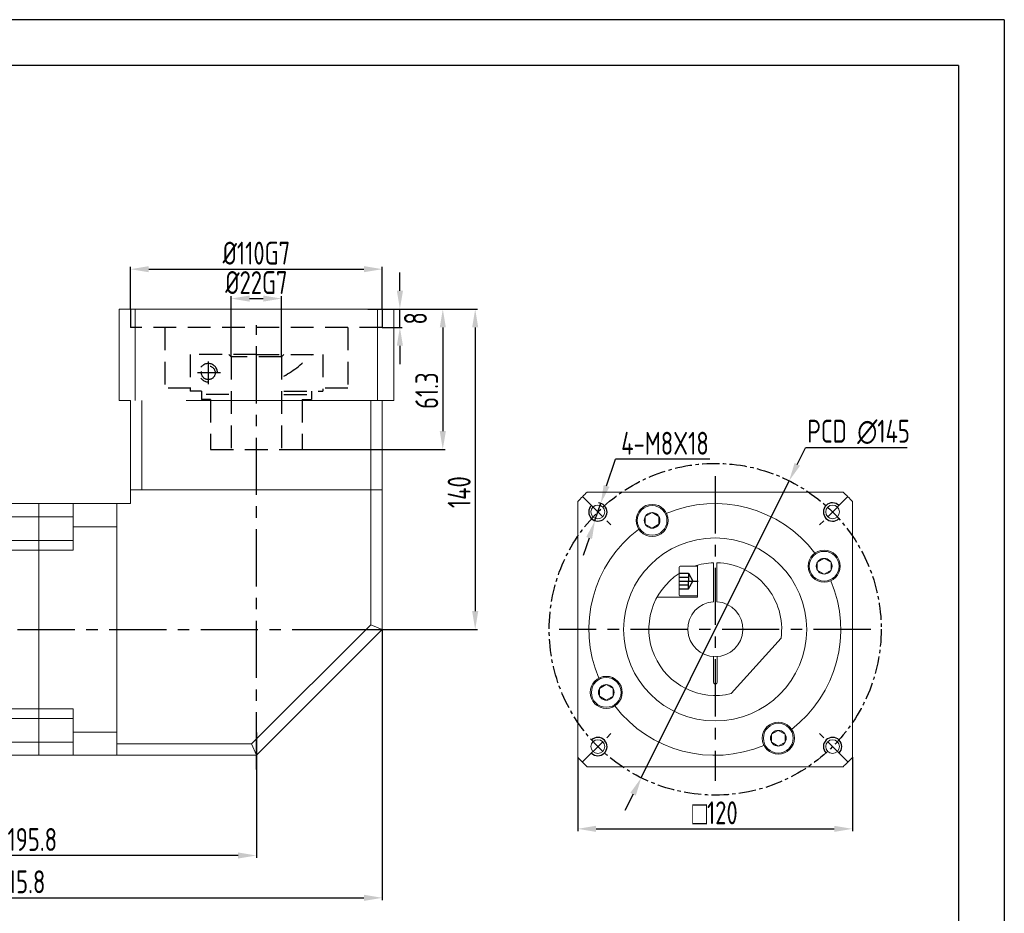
# Model space of a CAD drawing. Header units: millimetres. Extents: x -20 to 820, y -20 to 574.
# Tile 3 of 3: x 390 to 820, y 183 to 574. Entities that reach past the tile are written whole.
import ezdxf

# ---------------------------------------------------------------- set-up
doc = ezdxf.new("R2010")
doc.units = ezdxf.units.MM
doc.header["$LTSCALE"] = 20
doc.linetypes.add('CENTER', pattern=[2, 1.25, -0.25, 0.25, -0.25])
doc.linetypes.add('DASHED', pattern=[0.75, 0.5, -0.25])
doc.layers.get('0').update_dxf_attribs({"lineweight": 20})
doc.layers.add('1轮廓实线层', color=7, linetype='Continuous', lineweight=20)
for name, color, linetype in [('2细线层', 4, 'Continuous'), ('3中心线层', 1, 'CENTER'), ('4虚线层', 6, 'DASHED'), ('7标注层', 4, 'Continuous'), ('图框层', 7, 'Continuous')]:
    doc.layers.add(name, color=color, linetype=linetype)
doc.styles.get("Standard").update_dxf_attribs({"font": 'isocp.shx', "width": 0.8, "bigfont": 'gbcbig.shx'})
doc.styles.add('TH_GBDIM', font='isocp.shx', dxfattribs={"width": 0.8, "bigfont": 'gbcbig.shx'})
doc.dimstyles.new('TH_GBDIM', dxfattribs={"dimscale": 2, "dimtxt": 5, "dimasz": 4, "dimexe": 0.5, "dimexo": 0, "dimgap": 1, "dimtad": 1, "dimtoh": 1, "dimdec": 3, "dimdsep": 46, "dimtxsty": 'TH_GBDIM', "dimcen": 0, "dimclrd": 256, "dimclre": 256, "dimclrt": 256, "dimadec": 3, "dimazin": 2, "dimtfac": 0.714286, "dimtdec": 3, "dimtmove": 0, "dimatfit": 3, "dimfxl": 1, "dimtolj": 1, "dimtzin": 0, "dimlwd": -1, "dimarcsym": 0})
doc.dimstyles.new('TH_GBDIM$0', dxfattribs={"dimscale": 2, "dimtxt": 5, "dimasz": 4, "dimexe": 0.5, "dimexo": 0, "dimgap": 1, "dimtad": 1, "dimtoh": 1, "dimdec": 3, "dimdsep": 46, "dimtxsty": 'TH_GBDIM', "dimcen": 0, "dimclrd": 256, "dimclre": 256, "dimclrt": 256, "dimadec": 3, "dimazin": 2, "dimtfac": 0.714286, "dimtdec": 3, "dimtmove": 0, "dimatfit": 3, "dimfxl": 1, "dimtolj": 1, "dimtzin": 0, "dimlwd": -1, "dimarcsym": 0})

# ---------------------------------------------------------------- blocks, each defined once
blk = doc.blocks.new('FGGH')
for p, q in [((0, 55), (-41.8, 55)), ((-41.8, 55), (-41.8, 52.96)), ((-41.8, 52.96), (-41.8, 49.27)), ((0, 55), (0, -55)), ((0, 49.27), (-41.8, 49.27)), ((-41.8, 49.27), (-41.8, 0)), ((-41.8, 38.95), (-41.8, 37.69)), ((-41.8, 37.69), (-41.8, 34.64)), ((0, 34.64), (-41.8, 34.64)), ((-41.8, 0), (-41.8, -49.27)), ((0, -34.64), (-41.8, -34.64)), ((-41.8, -34.64), (-41.8, -37.69)), ((-41.8, -37.69), (-41.8, -38.95)), ((0, -49.27), (-41.8, -49.27)), ((-41.8, -49.27), (-41.8, -52.96)), ((-41.8, -52.96), (-41.8, -55)), ((0, -55), (-41.8, -55))]:
    blk.add_line(p, q)
for points in [[(0, 38.95), (-41.8, 38.95)], [(-41.8, -38.95), (0, -38.95)]]:
    blk.add_open_spline(points, degree=1)
at = {"layer": '1轮廓实线层'}
for p, q in [((-41.8, 55), (-41.8, 50)), ((-41.8, 55), (-41.8, 50)), ((-41.8, -50), (-41.8, -55)), ((-41.8, -50), (-41.8, -55))]:
    blk.add_line(p, q, dxfattribs=at)
blk = doc.blocks.new('*D22')
at = {"layer": '7标注层', "lineweight": -2}
for p, q in [((493.3, 262.44), (493.3, 207.71)), ((297.5, 233.5), (297.5, 207.71))]:
    blk.add_line(p, q, dxfattribs=at)
at = {"layer": '7标注层'}
blk.add_line((485.3, 208.71), (305.5, 208.71), dxfattribs=at)
for points in [[(305.5, 210.04), (305.5, 207.37), (297.5, 208.71)], [(485.3, 207.37), (485.3, 210.04), (493.3, 208.71)]]:
    blk.add_solid(points, dxfattribs=at)
at = {"layer": 'Defpoints', "color": 0}
for p in [(493.3, 262.44), (297.5, 233.5), (297.5, 208.71)]:
    blk.add_point(p, dxfattribs=at)
at = {"layer": '7标注层', "insert": (395.4, 215.71), "char_height": 10, "attachment_point": 5, "rotation": 360, "style": 'TH_GBDIM'}
blk.add_mtext('\\A1;195.8', dxfattribs=at)
blk = doc.blocks.new('A$C5D753234')
for p, q in [((-28.73, 3.96), (-6.94, 28.16)), ((-0.75, 23.25), (-0.75, 11.98)), ((0.75, 23.25), (0.75, 11.98)), ((-0.75, -11.98), (-0.75, -28.99)), ((0.75, -11.98), (0.75, -28.99)), ((7.75, -14), (7.75, -27.95)), ((7.75, -14), (25.4, -14))]:
    blk.add_line(p, q)
for centre, radius, start, end in [((0, 0), 29, 302.8952, 103.8516), ((0, 23.25), 0.75, 0, 180), ((0, 0), 12, 273.5833, 266.4167), ((0, 0), 29, 172.1484, 268.518), ((0, 0), 29, 271.482, 288.5086)]:
    blk.add_arc(centre, radius, start, end)
at = {"layer": '1轮廓实线层', "extrusion": (0, 1e-16, -1)}
for p, q in [((15.35, -14.5), (7.75, -14.5)), ((7.75, -14.5), (7.75, -21)), ((15.75, -21), (15.75, -14.9))]:
    blk.add_line(p, q, dxfattribs=at)
at = {"layer": '1轮廓实线层'}
for p, q in [((7.75, -27.5), (7.75, -21)), ((15.75, -21), (15.75, -27.1)), ((15.35, -27.5), (7.75, -27.5))]:
    blk.add_line(p, q, dxfattribs=at)
at = {"layer": '1轮廓实线层', "extrusion": (0, 1e-16, -1)}
blk.add_arc((-15.35, -14.9), 0.4, 90, 180, dxfattribs=at)
at = {"layer": '1轮廓实线层'}
blk.add_arc((15.35, -27.1), 0.4, 270, 0, dxfattribs=at)
at = {"layer": '3中心线层'}
blk.add_line((15.87, -21), (7.49, -21), dxfattribs=at)
at = {"layer": '4虚线层', "extrusion": (0, 1e-16, -1)}
for p, q in [((11.75, -17.57), (9.77, -21)), ((15.75, -17.57), (11.75, -17.57)), ((11.75, -17.57), (11.75, -21)), ((15.75, -19.3), (11.75, -19.3))]:
    blk.add_line(p, q, dxfattribs=at)
at = {"layer": '4虚线层'}
for p, q in [((11.75, -24.43), (9.77, -21)), ((11.75, -24.43), (11.75, -21)), ((15.75, -22.7), (11.75, -22.7)), ((15.75, -24.43), (11.75, -24.43))]:
    blk.add_line(p, q, dxfattribs=at)
blk = doc.blocks.new('A$C22961491')
at = {"layer": '1轮廓实线层'}
for p, q in [((-55.89, 60), (55.89, 60)), ((-60, -55.89), (-60, 55.89)), ((60, 55.89), (60, -55.89)), ((55.89, -60), (-55.89, -60))]:
    blk.add_line(p, q, dxfattribs=at)
for start, end in [(132.9703, 137.0297), (42.9703, 47.0297), (222.9703, 227.0297), (312.9703, 317.0297)]:
    blk.add_arc((0, 0), 82, start, end, dxfattribs=at)
at = {"layer": '3中心线层'}
for p, q in [((0, 66.95), (0, -66.13)), ((68.03, 0), (-68.16, 0))]:
    blk.add_line(p, q, dxfattribs=at)
blk = doc.blocks.new('*D23')
at = {"layer": '7标注层', "lineweight": -2}
for p, q in [((633.68, 251.61), (633.68, 219.36)), ((753.68, 251.61), (753.68, 219.36))]:
    blk.add_line(p, q, dxfattribs=at)
at = {"layer": '7标注层'}
blk.add_line((641.68, 220.36), (745.68, 220.36), dxfattribs=at)
for points in [[(641.68, 221.69), (641.68, 219.02), (633.68, 220.36)], [(745.68, 219.02), (745.68, 221.69), (753.68, 220.36)]]:
    blk.add_solid(points, dxfattribs=at)
at = {"layer": 'Defpoints', "color": 0}
for p in [(633.68, 251.61), (753.68, 251.61), (753.68, 220.36)]:
    blk.add_point(p, dxfattribs=at)
at = {"layer": '7标注层', "insert": (693.6, 227.36), "char_height": 10, "attachment_point": 5, "style": 'TH_GBDIM'}
blk.add_mtext('\\A1;{\\Famgdt;o}120', dxfattribs=at)
blk = doc.blocks.new('*D24')
at = {"layer": '7标注层', "lineweight": -2}
for p, q in [((482.3, 426.7), (482.3, 453.11)), ((504.3, 426.7), (504.3, 453.11))]:
    blk.add_line(p, q, dxfattribs=at)
at = {"layer": '7标注层'}
blk.add_line((490.3, 452.11), (496.3, 452.11), dxfattribs=at)
for points in [[(490.3, 453.44), (490.3, 450.77), (482.3, 452.11)], [(496.3, 450.77), (496.3, 453.44), (504.3, 452.11)]]:
    blk.add_solid(points, dxfattribs=at)
at = {"layer": 'Defpoints', "color": 0}
for p in [(504.3, 452.11), (482.3, 426.7), (504.3, 426.7)]:
    blk.add_point(p, dxfattribs=at)
at = {"layer": '7标注层', "insert": (493.3, 459.11), "char_height": 10, "attachment_point": 5, "rotation": 360}
blk.add_mtext('\\A1;{%%c22}{}{G7{\\H0.7x;}{}}', dxfattribs=at)
blk = doc.blocks.new('*D25')
at = {"layer": '7标注层', "lineweight": -2}
for p, q in [((541.98, 447.5), (575.72, 447.5)), ((505.35, 386.2), (575.72, 386.2))]:
    blk.add_line(p, q, dxfattribs=at)
at = {"layer": '7标注层'}
blk.add_line((574.72, 439.5), (574.72, 394.2), dxfattribs=at)
for points in [[(576.06, 439.5), (573.39, 439.5), (574.72, 447.5)], [(573.39, 394.2), (576.06, 394.2), (574.72, 386.2)]]:
    blk.add_solid(points, dxfattribs=at)
at = {"layer": 'Defpoints', "color": 0}
for p in [(541.98, 447.5), (505.35, 386.2), (574.72, 386.2)]:
    blk.add_point(p, dxfattribs=at)
at = {"layer": '7标注层', "insert": (567.72, 411.85), "char_height": 10, "attachment_point": 5, "rotation": 90}
blk.add_mtext('\\A1;{61.3}{}{{\\H0.7x;}{}}', dxfattribs=at)
blk = doc.blocks.new('*D26')
at = {"layer": '7标注层', "lineweight": -2}
for p, q in [((553.3, 447.5), (589.87, 447.5)), ((533.3, 307.5), (589.87, 307.5))]:
    blk.add_line(p, q, dxfattribs=at)
at = {"layer": '7标注层'}
blk.add_line((588.87, 439.5), (588.87, 315.5), dxfattribs=at)
for points in [[(590.21, 439.5), (587.54, 439.5), (588.87, 447.5)], [(587.54, 315.5), (590.21, 315.5), (588.87, 307.5)]]:
    blk.add_solid(points, dxfattribs=at)
at = {"layer": 'Defpoints', "color": 0}
for p in [(553.3, 447.5), (533.3, 307.5), (588.87, 307.5)]:
    blk.add_point(p, dxfattribs=at)
at = {"layer": '7标注层', "insert": (581.87, 367.5), "char_height": 10, "attachment_point": 5, "rotation": 90, "style": 'TH_GBDIM'}
blk.add_mtext('\\A1;140', dxfattribs=at)
blk = doc.blocks.new('*D28')
at = {"layer": '7标注层', "lineweight": -2}
for p, q in [((438.3, 447.5), (438.3, 465.96)), ((548.3, 447.69), (548.3, 465.96))]:
    blk.add_line(p, q, dxfattribs=at)
at = {"layer": '7标注层'}
blk.add_line((446.3, 464.96), (540.3, 464.96), dxfattribs=at)
for points in [[(446.3, 466.29), (446.3, 463.62), (438.3, 464.96)], [(540.3, 463.62), (540.3, 466.29), (548.3, 464.96)]]:
    blk.add_solid(points, dxfattribs=at)
at = {"layer": 'Defpoints', "color": 0}
for p in [(548.3, 464.96), (438.3, 447.5), (548.3, 447.69)]:
    blk.add_point(p, dxfattribs=at)
at = {"layer": '7标注层', "insert": (493.3, 471.96), "char_height": 10, "attachment_point": 5, "rotation": 360}
blk.add_mtext('\\A1;{%%c110}{}{G7{\\H0.7x;}{}}', dxfattribs=at)
blk = doc.blocks.new('*D30')
at = {"layer": '7标注层'}
for p, q in [((646.26, 370.22), (650.17, 381.88)), ((691.37, 381.88), (650.17, 381.88)), ((641.18, 355.05), (643.72, 362.63)), ((638.64, 347.46), (636.1, 339.87))]:
    blk.add_line(p, q, dxfattribs=at)
at = {"layer": '7标注层', "lineweight": -2}
blk.add_arc((642.45, 358.84), 4, 43.4192, 85.8472, dxfattribs=at)
at = {"layer": '7标注层'}
for points in [[(645, 370.64), (647.53, 369.79), (643.72, 362.63)], [(639.91, 347.04), (637.38, 347.88), (641.18, 355.05)]]:
    blk.add_solid(points, dxfattribs=at)
at = {"layer": 'Defpoints', "color": 0}
for p in [(643.72, 362.63), (641.18, 355.05)]:
    blk.add_point(p, dxfattribs=at)
at = {"layer": '7标注层', "insert": (671.77, 388.88), "char_height": 10, "attachment_point": 5, "style": 'TH_GBDIM'}
blk.add_mtext('\\A1;4-M8X18', dxfattribs=at)
blk = doc.blocks.new('*D31')
at = {"layer": '7标注层'}
for p, q in [((729.58, 379.64), (733.14, 386.81)), ((777.54, 386.81), (733.14, 386.81)), ((661.42, 242.67), (726.02, 372.48)), ((657.86, 235.5), (654.29, 228.34))]:
    blk.add_line(p, q, dxfattribs=at)
for points in [[(728.39, 380.24), (730.77, 379.05), (726.02, 372.48)], [(659.05, 234.91), (656.66, 236.1), (661.42, 242.67)]]:
    blk.add_solid(points, dxfattribs=at)
at = {"layer": 'Defpoints', "color": 0}
for p in [(726.02, 372.48), (661.42, 242.67)]:
    blk.add_point(p, dxfattribs=at)
at = {"layer": '7标注层', "insert": (756.34, 393.81), "char_height": 10, "attachment_point": 5, "style": 'TH_GBDIM'}
blk.add_mtext('\\A1;PCD ∅145', dxfattribs=at)
blk = doc.blocks.new('A$C3BEE515E')
at = {"layer": '1轮廓实线层'}
for centre in [(-27.5, 47.63), (47.63, 27.5), (-47.63, -27.5), (27.5, -47.63)]:
    blk.add_circle(centre, 7, dxfattribs=at)
blk = doc.blocks.new('FFGSG-S5FD5H')
at = {"layer": '1轮廓实线层', "extrusion": (1.22461e-16, 0, -1)}
blk.add_lwpolyline([(-861.24, 2217.08), (-858.24, 2218.81), (-858.24, 2222.21), (-861.24, 2223.94)], dxfattribs=at)
at = {"layer": '1轮廓实线层'}
blk.add_lwpolyline([(861.24, 2217.08), (864.24, 2218.81), (864.24, 2222.21), (861.24, 2223.94)], dxfattribs=at)
for radius in [6.5, 3.43]:
    blk.add_circle((861.24, 2220.51), radius, dxfattribs=at)
blk = doc.blocks.new('*D43')
at = {"layer": '7标注层'}
for p, q in [((555.98, 455.5), (555.98, 463.5)), ((555.98, 439.5), (555.98, 447.5)), ((555.98, 431.5), (555.98, 423.5))]:
    blk.add_line(p, q, dxfattribs=at)
at = {"layer": '7标注层', "lineweight": -2}
for p, q in [((548.3, 447.5), (556.98, 447.5)), ((548.3, 439.5), (556.98, 439.5))]:
    blk.add_line(p, q, dxfattribs=at)
at = {"layer": '7标注层'}
for points in [[(554.65, 455.5), (557.32, 455.5), (555.98, 447.5)], [(557.32, 431.5), (554.65, 431.5), (555.98, 439.5)]]:
    blk.add_solid(points, dxfattribs=at)
at = {"layer": 'Defpoints', "color": 0}
for p in [(548.3, 447.5), (555.98, 447.5), (548.3, 439.5)]:
    blk.add_point(p, dxfattribs=at)
at = {"layer": '7标注层', "insert": (562.79, 443.45), "char_height": 10, "attachment_point": 5, "rotation": 90, "style": 'TH_GBDIM'}
blk.add_mtext('\\A1;8', dxfattribs=at)
blk = doc.blocks.new('*D44')
at = {"layer": '7标注层', "lineweight": -2}
for p, q in [((548.3, 307.5), (548.3, 189.21)), ((232.5, 292.5), (232.5, 189.21))]:
    blk.add_line(p, q, dxfattribs=at)
at = {"layer": '7标注层'}
blk.add_line((240.5, 190.21), (540.3, 190.21), dxfattribs=at)
for points in [[(240.5, 191.54), (240.5, 188.87), (232.5, 190.21)], [(540.3, 188.87), (540.3, 191.54), (548.3, 190.21)]]:
    blk.add_solid(points, dxfattribs=at)
at = {"layer": 'Defpoints', "color": 0}
for p in [(548.3, 307.5), (232.5, 292.5), (548.3, 190.21)]:
    blk.add_point(p, dxfattribs=at)
at = {"layer": '7标注层', "insert": (390.4, 197.21), "char_height": 10, "attachment_point": 5, "style": 'TH_GBDIM'}
blk.add_mtext('\\A1;315.8', dxfattribs=at)

msp = doc.modelspace()

# ---------------------------------------------------------------- linework, layer by layer
at = {"color": 7, "linetype": 'Continuous'}
for p, q in [((433.3038, 417.4979), (433.3038, 447.4979)), ((433.3038, 447.4979), (440.3887, 447.4979)), ((440.3887, 447.4979), (440.3887, 407.4979)), ((546.2188, 447.4979), (440.3887, 447.4979)), ((546.2188, 407.4979), (546.2188, 447.4979)), ((546.2188, 447.4979), (553.3038, 447.4979)), ((553.3038, 447.4979), (553.3038, 417.4979)), ((433.3038, 407.4979), (438.3038, 407.4979)), ((438.3038, 368.4979), (438.3038, 407.4979)), ((443.3038, 368.4979), (443.3038, 407.4979)), ((474.0944, 407.4979), (462.5792, 407.4979)), ((474.0944, 407.4979), (512.5131, 407.4979)), ((512.5131, 407.4979), (524.0284, 407.4979)), ((524.0284, 407.4979), (548.3038, 407.4979)), ((548.3038, 407.4979), (524.0284, 407.4979)), ((543.3038, 407.4979), (543.3038, 368.4979)), ((553.3038, 407.4979), (548.3038, 407.4979)), ((548.3038, 407.4979), (548.3038, 368.4979)), ((438.3038, 368.4979), (462.5792, 368.4979)), ((462.5792, 368.4979), (524.0284, 368.4979)), ((524.0284, 368.4979), (548.3038, 368.4979))]:
    msp.add_line(p, q, dxfattribs=at)
msp.add_line((398.3038, 362.4979), (398.3038, 252.4979))
for points, knots in [([(433.3038, 407.4979), (433.3038, 407.757), (433.3038, 408.0423), (433.3038, 408.6615), (433.3038, 408.9959), (433.3038, 410.0625), (433.3038, 410.8547), (433.3038, 413.4216), (433.3038, 415.3837), (433.3038, 417.4979)], [0, 0, 0, 0, 0.125, 0.125, 0.25, 0.25, 0.5, 0.5, 1, 1, 1, 1]), ([(553.3038, 417.4979), (553.3038, 415.364), (553.3038, 413.3945), (553.3038, 409.9809), (553.3038, 408.5375), (553.3038, 407.4979)], [0, 0, 0, 0, 0.5, 0.5, 1, 1, 1, 1])]:
    msp.add_open_spline(points, degree=3, knots=knots, dxfattribs=at)
at = {"layer": '1轮廓实线层'}
for p, q in [((548.3038, 368.4979), (438.3038, 368.4979)), ((438.3038, 368.4979), (438.3038, 362.4979)), ((548.3038, 368.4979), (438.3038, 368.4979)), ((543.3038, 368.4979), (543.3038, 309.5689)), ((548.3038, 368.4979), (548.3038, 307.4979)), ((432.3038, 362.4979), (398.3038, 362.4979)), ((413.3038, 342.1389), (413.3038, 362.4979)), ((432.3038, 252.4979), (432.3038, 362.4979)), ((432.3038, 362.4979), (438.3038, 362.4979)), ((398.3038, 356.7708), (413.3038, 356.7708)), ((413.3038, 352.3184), (432.3038, 352.3184)), ((398.3038, 346.4461), (413.3038, 346.4461)), ((398.3038, 342.1389), (413.3038, 342.1389)), ((543.3038, 309.5689), (491.2327, 257.4979)), ((548.3038, 307.4979), (493.3038, 252.4979)), ((543.3038, 309.5689), (548.3038, 307.4979)), ((398.3038, 272.8568), (413.3038, 272.8568)), ((413.3038, 272.8568), (413.3038, 252.4979)), ((398.3038, 268.5496), (413.3038, 268.5496)), ((413.3038, 262.6774), (432.3038, 262.6774)), ((398.3038, 258.2249), (413.3038, 258.2249)), ((491.2327, 257.4979), (432.3038, 257.4979)), ((491.2327, 257.4979), (493.3038, 252.4979)), ((432.3038, 252.4979), (398.3038, 252.4979)), ((493.3038, 252.4979), (432.3038, 252.4979))]:
    msp.add_line(p, q, dxfattribs=at)
for centre, radius in [((642.4528, 358.8388), 3), ((744.9833, 358.8388), 3), ((693.6804, 307.4979), 40), ((642.4528, 256.3083), 3), ((744.9833, 256.3083), 3)]:
    msp.add_circle(centre, radius, dxfattribs=at)
for start, end in [(37.334095, 112.715495), (127.314173, 202.812812), (307.43461, 22.74836), (217.414496, 292.845169)]:
    msp.add_arc((693.5468, 307.4979), 55, start, end, dxfattribs=at)
at = {"layer": '2细线层'}
for q in [(-20, 574), (820, -20)]:
    msp.add_line((820, 574), q, dxfattribs=at)
at = {"layer": '3中心线层'}
for p, q in [((493.3038, 246.311), (493.3038, 440.4804)), ((228.9685, 307.4979), (539.4814, 307.4979)), ((228.9685, 307.4979), (539.4814, 307.4979))]:
    msp.add_line(p, q, dxfattribs=at)
at = {"layer": '3中心线层', "ltscale": 0.5}
for p, q in [((635.7353, 365.5563), (648.3046, 352.987)), ((751.7008, 365.5563), (739.1314, 352.987)), ((635.7353, 249.5908), (648.3046, 262.1602)), ((751.7008, 249.5908), (739.1314, 262.1602))]:
    msp.add_line(p, q, dxfattribs=at)
at = {"layer": '3中心线层', "ltscale": 0.3}
msp.add_circle((693.718, 307.5736), 72.5, dxfattribs=at)
at = {"layer": '4虚线层'}
for p, q in [((438.3038, 447.4979), (438.3038, 439.4979)), ((548.3038, 439.4979), (438.3038, 439.4979)), ((453.3038, 439.4979), (453.3038, 412.8979)), ((533.3038, 439.4979), (533.3038, 412.8979)), ((464.3038, 427.6979), (464.3038, 411.6979)), ((482.3038, 426.6979), (481.3038, 427.6979)), ((482.3038, 426.6979), (482.3038, 386.1979)), ((504.3038, 426.6979), (482.3038, 426.6979)), ((493.3038, 427.6979), (522.3038, 427.6979)), ((504.3038, 426.6979), (505.3038, 427.6979)), ((504.3038, 426.6979), (504.3038, 386.1979)), ((522.3038, 427.6979), (522.3038, 411.6979)), ((472.3038, 424.5982), (472.3038, 414.6375)), ((477.6036, 419.6979), (467.1992, 419.6979)), ((464.719, 412.8979), (453.3038, 412.8979)), ((533.3038, 412.8979), (522.3038, 412.8979)), ((469.3038, 411.6979), (464.3038, 411.6979)), ((469.3038, 411.6979), (469.3038, 407.9979)), ((481.3038, 410.1979), (469.3038, 410.1979)), ((505.3038, 411.6979), (522.3038, 411.6979)), ((505.3038, 410.1979), (517.3038, 410.1979)), ((517.3038, 411.6979), (517.3038, 407.9979)), ((469.619, 407.9979), (469.3038, 408.313)), ((473.3038, 407.9979), (469.3038, 407.9979)), ((473.3038, 407.9979), (473.3038, 386.1979)), ((513.3038, 407.9979), (517.3038, 407.9979)), ((513.3038, 407.9979), (513.3038, 386.1979)), ((473.3038, 386.1979), (513.3038, 386.1979))]:
    msp.add_line(p, q, dxfattribs=at)
at = {"layer": '4虚线层', "linetype": 'DASHED'}
for p, q in [((548.3038, 447.4979), (548.3038, 439.4979)), ((493.3038, 427.6979), (464.3038, 427.6979))]:
    msp.add_line(p, q, dxfattribs=at)
at = {"layer": '4虚线层'}
msp.add_circle((472.3038, 419.6979), 3, dxfattribs=at)
for centre, radius, start, end in [((480.5923, 461.6429), 50, 299.61901, 317.242219), ((472.3038, 419.6979), 4, 0.000002, 270.000002)]:
    msp.add_arc(centre, radius, start, end, dxfattribs=at)
at = {"layer": '7标注层', "ltscale": 0.2}
for centre, start, end in [((642.4528, 358.8388), 135, 43.419226), ((744.9833, 358.8388), 45, 313.419226), ((642.4528, 256.3083), 225, 133.419226), ((744.9833, 256.3083), 315, 223.419226)]:
    msp.add_arc(centre, 4, start, end, dxfattribs=at)
at = {"layer": '图框层'}
for q in [(0, 554), (800, 0)]:
    msp.add_line((800, 554), q, dxfattribs=at)

# ---------------------------------------------------------------- block references
for p in [(-195.0822, -1865.3443), (-119.9236, -1885.3742), (-215.112, -1940.5028), (-139.9535, -1960.5327)]:
    msp.add_blockref('FFGSG-S5FD5H', p)
at = {"layer": '1轮廓实线层', "color": 1}
msp.add_blockref('A$C22961491', (693.6804, 307.4979), dxfattribs=at)
at = {"layer": '1轮廓实线层', "xscale": -1, "rotation": 359.9999981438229}
msp.add_blockref('FGGH', (356.5038, 307.4979), dxfattribs=at)
at = {"layer": '1轮廓实线层', "rotation": 270.0774013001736}
msp.add_blockref('A$C3BEE515E', (693.718, 307.5736), dxfattribs=at)
at = {"layer": '1轮廓实线层', "color": 1, "rotation": 180.0636010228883}
msp.add_blockref('A$C5D753234', (693.7556, 307.6493), dxfattribs=at)

# ---------------------------------------------------------------- dimensions: what is measured, and where the dimension line sits
at = {"layer": '7标注层'}
for base, p1, p2, angle, text, picture, middle in [((548.3038, 464.9577), (438.3038, 447.4979), (548.3038, 447.6935), 179.999998, '{%%c<>}{}{G7{\\H0.7x;}{}}', '*D28', (493.3038, 464.9577)), ((504.3038, 452.1067), (482.3038, 426.6979), (504.3038, 426.6979), 179.999998, '{%%c<>}{}{G7{\\H0.7x;}{}}', '*D24', (493.3038, 452.1067)), ((574.7247, 386.1979), (541.9766, 447.4979), (505.3538, 386.1979), 269.999998, '{<>}{}{{\\H0.7x;}{}}', '*D25', (574.7247, 411.8479))]:
    dim = msp.add_linear_dim(base=base, p1=p1, p2=p2, angle=angle, text=text, dimstyle='TH_GBDIM', override={"dimtxsty": 'Standard'}, dxfattribs=at)
    dim.commit()
    dim.dimension.update_dxf_attribs({"geometry": picture, "text_midpoint": middle, "dimtype": 160})
dim = msp.add_linear_dim(base=(555.9837, 447.4979), p1=(548.3038, 439.4979), p2=(548.3038, 447.4979), angle=90, dimstyle='TH_GBDIM$0', override={"dimscale": 2, "dimtmove": 2}, dxfattribs=at)
dim.commit()
dim.dimension.update_dxf_attribs({"geometry": '*D43', "text_midpoint": (562.7879, 443.4489), "dimtype": 160})
for base, p1, p2, angle, picture, middle in [((588.8743, 307.4979), (553.3038, 447.4979), (533.2991, 307.4979), 89.999998, '*D26', (588.8743, 367.4979)), ((297.5038, 208.7081), (493.3038, 262.4407), (297.5038, 233.4979), 179.999998, '*D22', (395.4038, 208.7081))]:
    dim = msp.add_linear_dim(base=base, p1=p1, p2=p2, angle=angle, dimstyle='TH_GBDIM', dxfattribs=at)
    dim.commit()
    dim.dimension.update_dxf_attribs({"geometry": picture, "text_midpoint": middle, "dimtype": 160})
dim = msp.add_diameter_dim_2p(p1=(661.4191, 242.6657), p2=(726.0169, 372.4814), text='PCD <>', dimstyle='TH_GBDIM', override={"dimtol": 0, "dimlim": 0}, dxfattribs=at)
dim.commit()
dim.dimension.update_dxf_attribs({"geometry": '*D31', "text_midpoint": (756.345, 393.8059)})
dim = msp.add_diameter_dim_2p(p1=(641.1826, 355.0458), p2=(643.723, 362.6318), text='4-M8X18', dimstyle='TH_GBDIM', override={"dimgap": 1, "dimtad": 1, "dimtih": 0, "dimtoh": 1, "dimdec": 3, "dimlfac": 1, "dimse1": 0, "dimse2": 0, "dimsd1": 0, "dimsd2": 0, "dimtix": 0, "dimtofl": 1, "dimatfit": 3}, dxfattribs=at)
dim.commit()
dim.dimension.update_dxf_attribs({"geometry": '*D30', "text_midpoint": (671.7693, 381.8819), "dimtype": 163})
dim = msp.add_linear_dim(base=(548.3038, 190.2058), p1=(232.5038, 292.4979), p2=(548.3038, 307.4979), dimstyle='TH_GBDIM$0', override={"dimscale": 2}, dxfattribs=at)
dim.commit()
dim.dimension.update_dxf_attribs({"geometry": '*D44', "text_midpoint": (390.4038, 197.2058)})
at = {"layer": '7标注层', "color": 1}
dim = msp.add_linear_dim(base=(753.6804, 220.3559), p1=(633.6804, 251.6051), p2=(753.6804, 251.6051), text='{\\Famgdt;o}<>', dimstyle='TH_GBDIM', override={"dimtol": 0, "dimlim": 0}, dxfattribs=at)
dim.commit()
dim.dimension.update_dxf_attribs({"geometry": '*D23', "text_midpoint": (693.604, 220.3559), "dimtype": 160})

doc.saveas('drawing.dxf')
